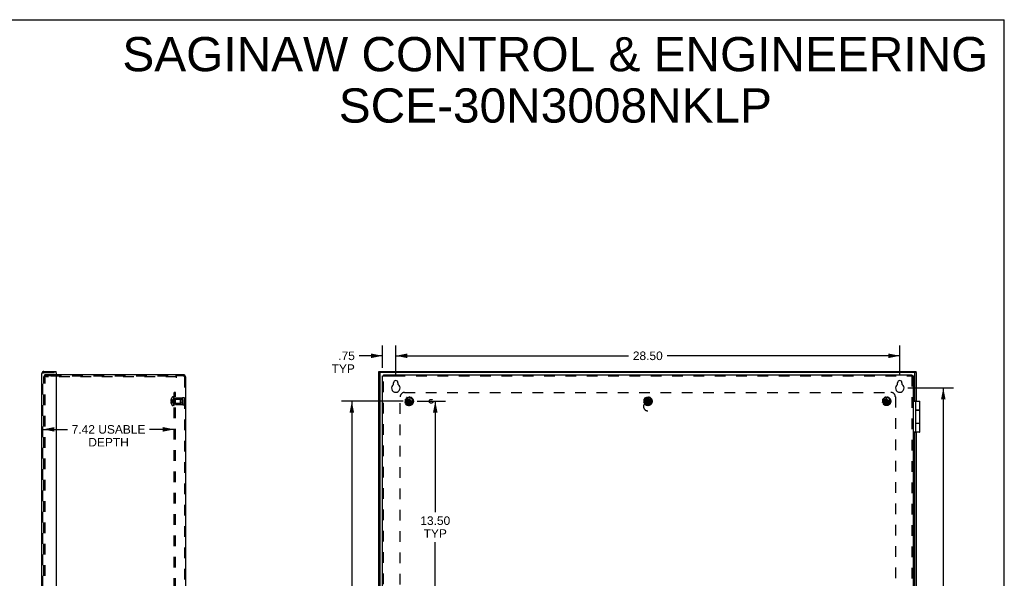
# Model space of a CAD drawing. Header units: inches. Extents: x 0 to 110, y 0 to 71.
# Tile 18 of 18: x 54 to 110, y 39 to 71. Entities that reach past the tile are written whole.
import ezdxf

# ---------------------------------------------------------------- set-up
doc = ezdxf.new("R2010")
doc.units = ezdxf.units.IN
doc.header["$LTSCALE"] = 6.032258
doc.header["$MEASUREMENT"] = 0
doc.linetypes.add('HIDDEN', pattern=[0.2, 0.1, -0.1])
doc.layers.get('0').update_dxf_attribs({"linetype": 'CONTINUOUS'})
for name, color, linetype in [('DEFAULT_2', 8, 'HIDDEN'), ('DIMENSIONS', 7, 'CONTINUOUS'), ('DOOR_ASSEMBLY', 7, 'CONTINUOUS'), ('SUBPANEL', 7, 'CONTINUOUS')]:
    doc.layers.add(name, color=color, linetype=linetype)
doc.styles.get("Standard").update_dxf_attribs({"font": 'arial.ttf'})
doc.dimstyles.new('DIMSTYLE_1', dxfattribs={"dimtxt": 0.483871, "dimasz": 0.645161, "dimexe": 0.09, "dimexo": 0.07, "dimgap": 0.0375, "dimtad": 0, "dimtih": 1, "dimtoh": 1, "dimzin": 4, "dimdsep": 46, "dimtxsty": 'Standard', "dimblk": '_FILLED', "dimblk1": '_FILLED', "dimblk2": '_FILLED', "dimcen": 0.09, "dimadec": 3, "dimazin": 1, "dimtfac": 1, "dimtdec": 3, "dimtofl": 0, "dimtmove": 0, "dimatfit": 3, "dimldrblk": '_FILLED', "dimfxl": 0, "dimtolj": 1, "dimtzin": 4, "dimarcsym": 0})

# ---------------------------------------------------------------- blocks, each defined once
blk = doc.blocks.new('_FILLED')
at = {"color": 0, "linetype": 'ByBlock'}
blk.add_solid([(0, 0), (-1, 0.2), (-1, -0.2)], dxfattribs=at)
blk = doc.blocks.new('*D6')
at = {"layer": 'DIMENSIONS', "color": 2, "linetype": 'Continuous'}
for p, q in [((75.266, 50.897), (75.266, 52.548)), ((103.766, 50.897), (103.766, 52.548)), ((75.266, 51.968), (88.429, 51.968)), ((103.766, 51.968), (90.604, 51.968))]:
    blk.add_line(p, q, dxfattribs=at)
at = {"layer": 'DIMENSIONS', "color": 2, "linetype": 'Continuous', "xscale": 0.6451612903, "yscale": 0.6451612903, "zscale": 0.6451612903, "rotation": 180}
blk.add_blockref('_FILLED', (75.266, 51.968), dxfattribs=at)
at = {"layer": 'DIMENSIONS', "color": 2, "linetype": 'Continuous', "xscale": 0.6451612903, "yscale": 0.6451612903, "zscale": 0.6451612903}
blk.add_blockref('_FILLED', (103.766, 51.968), dxfattribs=at)
at = {"layer": 'DIMENSIONS', "color": 2, "linetype": 'Continuous', "insert": (89.516, 52.21), "char_height": 0.4839, "width": 1.69085, "attachment_point": 2, "line_spacing_factor": 0.9}
blk.add_mtext('28.50', dxfattribs=at)
blk = doc.blocks.new('*D7')
at = {"layer": 'DIMENSIONS', "color": 2, "linetype": 'Continuous'}
for p, q in [((104.218, 50.148), (106.807, 50.148)), ((106.227, 50.148), (106.227, 36.382)), ((106.227, 21.648), (106.227, 35.415)), ((104.218, 21.648), (106.807, 21.648))]:
    blk.add_line(p, q, dxfattribs=at)
at = {"layer": 'DIMENSIONS', "color": 2, "linetype": 'Continuous', "xscale": 0.6451612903, "yscale": 0.6451612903, "zscale": 0.6451612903}
for p, rotation in [((106.227, 50.148), 90), ((106.227, 21.648), 270)]:
    blk.add_blockref('_FILLED', p, dxfattribs=dict(at, rotation=rotation))
at = {"layer": 'DIMENSIONS', "color": 2, "linetype": 'Continuous', "insert": (106.227, 36.14), "char_height": 0.4839, "width": 1.69085, "attachment_point": 2, "line_spacing_factor": 0.9}
blk.add_mtext('28.50', dxfattribs=at)
blk = doc.blocks.new('*D10')
at = {"layer": 'DIMENSIONS', "color": 2, "linetype": 'Continuous'}
for p, q in [((74.516, 51.29), (74.516, 52.548)), ((75.266, 50.897), (75.266, 52.548)), ((74.516, 51.968), (73.193, 51.968)), ((75.266, 51.968), (76.557, 51.968))]:
    blk.add_line(p, q, dxfattribs=at)
at = {"layer": 'DIMENSIONS', "color": 2, "linetype": 'Continuous', "xscale": 0.6451612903, "yscale": 0.6451612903, "zscale": 0.6451612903}
blk.add_blockref('_FILLED', (74.516, 51.968), dxfattribs=at)
at = {"layer": 'DIMENSIONS', "color": 2, "linetype": 'Continuous', "xscale": 0.6451612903, "yscale": 0.6451612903, "zscale": 0.6451612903, "rotation": 180}
blk.add_blockref('_FILLED', (75.266, 51.968), dxfattribs=at)
at = {"layer": 'DIMENSIONS', "color": 2, "linetype": 'Continuous', "insert": (72.952, 52.21), "char_height": 0.4839, "width": 1.31131, "attachment_point": 3, "line_spacing_factor": 0.9}
blk.add_mtext('.75\\PTYP', dxfattribs=at)
blk = doc.blocks.new('*D13')
at = {"layer": 'DIMENSIONS', "color": 2, "linetype": 'Continuous'}
for p, q in [((55.312, 47.809), (56.7, 47.809)), ((62.736, 47.809), (61.348, 47.809))]:
    blk.add_line(p, q, dxfattribs=at)
at = {"layer": 'DIMENSIONS', "color": 2, "linetype": 'Continuous', "xscale": 0.6451612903, "yscale": 0.6451612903, "zscale": 0.6451612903, "rotation": 180}
blk.add_blockref('_FILLED', (55.312, 47.809), dxfattribs=at)
at = {"layer": 'DIMENSIONS', "color": 2, "linetype": 'Continuous', "xscale": 0.6451612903, "yscale": 0.6451612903, "zscale": 0.6451612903}
blk.add_blockref('_FILLED', (62.736, 47.809), dxfattribs=at)
at = {"layer": 'DIMENSIONS', "color": 2, "linetype": 'Continuous', "insert": (59.024, 48.051), "char_height": 0.48387, "width": 4.16417, "attachment_point": 2, "line_spacing_factor": 0.9}
blk.add_mtext('7.42 USABLE\\PDEPTH', dxfattribs=at)
blk = doc.blocks.new('*D15')
at = {"layer": 'DIMENSIONS', "color": 2, "linetype": 'Continuous'}
for p, q in [((76.468, 49.398), (78.079, 49.398)), ((77.499, 49.398), (77.499, 43.132)), ((77.499, 35.898), (77.499, 41.439)), ((76.468, 35.898), (78.079, 35.898))]:
    blk.add_line(p, q, dxfattribs=at)
at = {"layer": 'DIMENSIONS', "color": 2, "linetype": 'Continuous', "xscale": 0.6451612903, "yscale": 0.6451612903, "zscale": 0.6451612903}
for p, rotation in [((77.499, 49.398), 90), ((77.499, 35.898), 270)]:
    blk.add_blockref('_FILLED', p, dxfattribs=dict(at, rotation=rotation))
at = {"layer": 'DIMENSIONS', "color": 2, "linetype": 'Continuous', "insert": (77.499, 42.89), "char_height": 0.4839, "width": 1.69085, "attachment_point": 2, "line_spacing_factor": 0.9}
blk.add_mtext('13.50\\PTYP', dxfattribs=at)
blk = doc.blocks.new('*D16')
at = {"layer": 'DIMENSIONS', "color": 2, "linetype": 'Continuous'}
for p, q in [((75.679, 49.398), (72.201, 49.398)), ((72.781, 49.398), (72.781, 36.382)), ((72.781, 22.398), (72.781, 35.415)), ((75.689, 22.398), (72.201, 22.398))]:
    blk.add_line(p, q, dxfattribs=at)
at = {"layer": 'DIMENSIONS', "color": 2, "linetype": 'Continuous', "xscale": 0.6451612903, "yscale": 0.6451612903, "zscale": 0.6451612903}
for p, rotation in [((72.781, 49.398), 90), ((72.781, 22.398), 270)]:
    blk.add_blockref('_FILLED', p, dxfattribs=dict(at, rotation=rotation))
at = {"layer": 'DIMENSIONS', "color": 2, "linetype": 'Continuous', "insert": (72.781, 36.14), "char_height": 0.4839, "width": 1.69085, "attachment_point": 2, "line_spacing_factor": 0.9}
blk.add_mtext('27.00', dxfattribs=at)

msp = doc.modelspace()

# ---------------------------------------------------------------- linework, layer by layer
at = {"color": 7, "linetype": 'Continuous'}
for p, q in [((0, 70.968), (109.677, 70.968)), ((109.677, 0), (109.677, 70.968)), ((74.516, 50.838), (74.576, 50.838)), ((74.576, 50.898), (74.576, 50.838)), ((104.456, 50.898), (104.456, 50.838)), ((104.516, 50.838), (104.456, 50.838))]:
    msp.add_line(p, q, dxfattribs=at)
at = {"color": 3, "linetype": 'Continuous'}
for p, q in [((63.259, 50.898), (56.062, 50.898)), ((63.371, 50.786), (63.371, 21.01)), ((74.516, 20.958), (74.516, 50.838)), ((74.576, 50.898), (104.456, 50.898)), ((104.516, 50.838), (104.516, 20.958)), ((75.141, 50.364), (75.141, 50.445)), ((75.391, 50.445), (75.391, 50.364)), ((103.641, 50.364), (103.641, 50.445)), ((103.891, 50.445), (103.891, 50.364))]:
    msp.add_line(p, q, dxfattribs=at)
for centre, radius, start, end in [((63.259, 50.786), 0.112, 0, 90), ((75.266, 50.148), 0.24, 123.8964, 56.1036), ((75.121, 50.364), 0.02, 303.8964, 360), ((75.266, 50.445), 0.125, 0, 180), ((75.411, 50.364), 0.02, 180, 236.1036), ((103.766, 50.148), 0.24, 123.8964, 56.1036), ((103.621, 50.364), 0.02, 303.8964, 360), ((103.766, 50.445), 0.125, 0, 180), ((103.911, 50.364), 0.02, 180, 236.1036)]:
    msp.add_arc(centre, radius, start, end, dxfattribs=at)
at = {"layer": 'DEFAULT_2', "color": 8, "linetype": 'HIDDEN'}
for p, q in [((55.371, 50.398), (55.371, 50.786)), ((55.431, 50.398), (55.431, 50.786)), ((56.062, 50.898), (55.483, 50.898)), ((55.766, 50.838), (55.483, 50.838)), ((55.49, 50.838), (55.49, 50.778)), ((62.871, 50.778), (55.49, 50.778)), ((55.766, 50.838), (62.808, 50.838)), ((62.871, 50.838), (62.808, 50.838)), ((62.871, 50.726), (62.871, 50.838)), ((63.259, 50.838), (62.871, 50.838)), ((63.311, 50.786), (63.311, 21.01)), ((74.576, 20.958), (74.576, 50.838)), ((74.576, 50.838), (74.628, 50.838)), ((74.628, 50.838), (75.203, 50.838)), ((75.203, 50.838), (104.456, 50.838)), ((104.456, 50.838), (104.456, 20.958)), ((55.371, 21.438), (55.371, 50.358)), ((55.431, 21.438), (55.431, 50.358)), ((62.716, 49.644), (62.654, 49.644)), ((62.716, 49.152), (62.716, 49.644)), ((62.721, 49.152), (62.721, 49.641)), ((62.736, 49.641), (62.721, 49.641)), ((62.736, 49.606), (62.721, 49.606)), ((62.736, 49.599), (62.721, 49.599)), ((62.736, 49.577), (62.721, 49.577)), ((62.736, 49.152), (62.736, 49.641)), ((62.811, 49.21), (62.811, 49.586)), ((62.811, 49.586), (63.211, 49.586)), ((63.211, 49.586), (63.211, 49.21)), ((63.31, 49.586), (63.311, 49.498)), ((63.31, 49.586), (63.31, 49.21)), ((75.875, 49.552), (75.859, 49.577)), ((75.895, 49.603), (75.914, 49.581)), ((75.925, 49.578), (75.944, 49.586)), ((75.949, 49.597), (75.945, 49.625)), ((75.989, 49.634), (75.997, 49.607)), ((76.006, 49.599), (76.026, 49.599)), ((76.036, 49.607), (76.044, 49.634)), ((76.087, 49.625), (76.083, 49.597)), ((76.089, 49.586), (76.107, 49.578)), ((76.119, 49.581), (76.137, 49.603)), ((76.173, 49.577), (76.158, 49.552)), ((89.375, 49.552), (89.359, 49.577)), ((89.395, 49.603), (89.414, 49.581)), ((89.425, 49.578), (89.444, 49.586)), ((89.449, 49.597), (89.445, 49.625)), ((89.489, 49.634), (89.497, 49.607)), ((89.506, 49.599), (89.526, 49.599)), ((89.536, 49.607), (89.544, 49.634)), ((89.587, 49.625), (89.583, 49.597)), ((89.589, 49.586), (89.607, 49.578)), ((89.619, 49.581), (89.637, 49.603)), ((89.673, 49.577), (89.658, 49.552)), ((102.875, 49.552), (102.859, 49.577)), ((102.895, 49.603), (102.914, 49.581)), ((102.925, 49.578), (102.944, 49.586)), ((102.949, 49.597), (102.945, 49.625)), ((102.989, 49.634), (102.997, 49.607)), ((103.006, 49.599), (103.026, 49.599)), ((103.036, 49.607), (103.044, 49.634)), ((103.087, 49.625), (103.083, 49.597)), ((103.089, 49.586), (103.107, 49.578)), ((103.119, 49.581), (103.137, 49.603)), ((103.173, 49.577), (103.158, 49.552)), ((62.569, 49.448), (62.548, 49.448)), ((62.569, 49.349), (62.548, 49.349)), ((62.569, 49.503), (62.557, 49.503)), ((62.569, 49.416), (62.557, 49.416)), ((62.569, 49.38), (62.557, 49.38)), ((62.569, 49.294), (62.557, 49.294)), ((62.569, 49.538), (62.57, 49.539)), ((62.57, 49.539), (62.569, 49.539)), ((62.569, 49.538), (62.569, 49.416)), ((62.57, 49.416), (62.569, 49.416)), ((62.569, 49.416), (62.599, 49.414)), ((62.569, 49.38), (62.569, 49.259)), ((62.57, 49.38), (62.569, 49.38)), ((62.569, 49.259), (62.57, 49.258)), ((62.57, 49.258), (62.569, 49.258)), ((62.57, 49.413), (62.57, 49.416)), ((62.598, 49.414), (62.627, 49.411)), ((62.716, 49.152), (62.654, 49.152)), ((62.706, 49.395), (62.73, 49.398)), ((62.706, 49.395), (62.73, 49.398)), ((62.736, 49.537), (62.721, 49.537)), ((62.736, 49.522), (62.721, 49.522)), ((62.736, 49.445), (62.721, 49.445)), ((62.736, 49.444), (62.721, 49.444)), ((62.736, 49.312), (62.721, 49.312)), ((62.736, 49.304), (62.721, 49.304)), ((62.736, 49.244), (62.721, 49.244)), ((62.736, 49.222), (62.721, 49.222)), ((62.736, 49.204), (62.721, 49.204)), ((62.736, 49.168), (62.721, 49.168)), ((62.721, 49.152), (62.736, 49.152)), ((62.753, 49.522), (63.081, 49.522)), ((62.753, 49.274), (63.081, 49.274)), ((63.123, 49.523), (62.811, 49.523)), ((63.123, 49.273), (62.811, 49.273)), ((62.811, 49.21), (63.211, 49.21)), ((63.081, 49.522), (63.081, 49.274)), ((63.091, 49.512), (63.081, 49.522)), ((63.091, 49.284), (63.081, 49.274)), ((63.091, 49.284), (63.091, 49.512)), ((63.123, 49.273), (63.123, 49.523)), ((63.248, 49.5), (63.123, 49.5)), ((63.248, 49.297), (63.123, 49.297)), ((63.248, 49.297), (63.248, 49.5)), ((63.31, 49.21), (63.311, 49.298)), ((75.807, 49.396), (75.779, 49.401)), ((75.783, 49.445), (75.812, 49.444)), ((75.785, 49.346), (75.811, 49.357)), ((75.826, 49.311), (75.798, 49.304)), ((75.824, 49.481), (75.8, 49.498)), ((75.817, 49.368), (75.815, 49.387)), ((75.822, 49.536), (75.848, 49.523)), ((75.822, 49.451), (75.828, 49.47)), ((75.826, 49.257), (75.846, 49.277)), ((75.847, 49.289), (75.837, 49.307)), ((75.878, 49.242), (75.855, 49.224)), ((75.86, 49.526), (75.874, 49.54)), ((75.876, 49.416), (76.156, 49.38)), ((75.877, 49.416), (75.876, 49.416)), ((75.876, 49.38), (76.156, 49.416)), ((75.876, 49.38), (75.877, 49.38)), ((75.912, 49.416), (75.877, 49.416)), ((75.877, 49.38), (75.912, 49.38)), ((75.906, 49.23), (75.89, 49.242)), ((75.9, 49.191), (75.91, 49.218)), ((75.967, 49.448), (75.912, 49.416)), ((75.912, 49.416), (76.121, 49.38)), ((75.912, 49.38), (76.121, 49.416)), ((75.912, 49.38), (75.967, 49.349)), ((75.954, 49.199), (75.94, 49.173)), ((75.984, 49.2), (75.965, 49.204)), ((75.998, 49.503), (75.967, 49.448)), ((75.967, 49.349), (76.066, 49.448)), ((75.967, 49.448), (76.066, 49.349)), ((75.967, 49.349), (75.998, 49.294)), ((75.994, 49.162), (75.992, 49.191)), ((75.998, 49.258), (76.034, 49.539)), ((75.998, 49.539), (75.998, 49.538)), ((76.034, 49.258), (75.998, 49.539)), ((75.998, 49.538), (75.998, 49.503)), ((75.998, 49.294), (76.034, 49.503)), ((76.034, 49.294), (75.998, 49.503)), ((75.998, 49.294), (75.998, 49.259)), ((75.998, 49.259), (75.998, 49.258)), ((76.034, 49.538), (76.034, 49.539)), ((76.034, 49.503), (76.034, 49.538)), ((76.066, 49.448), (76.034, 49.503)), ((76.034, 49.294), (76.066, 49.349)), ((76.034, 49.259), (76.034, 49.294)), ((76.034, 49.258), (76.034, 49.259)), ((76.04, 49.191), (76.038, 49.162)), ((76.068, 49.204), (76.048, 49.2)), ((76.121, 49.416), (76.066, 49.448)), ((76.066, 49.349), (76.121, 49.38)), ((76.092, 49.173), (76.079, 49.199)), ((76.156, 49.416), (76.121, 49.416)), ((76.121, 49.38), (76.156, 49.38)), ((76.123, 49.218), (76.133, 49.191)), ((76.142, 49.242), (76.126, 49.23)), ((76.177, 49.224), (76.154, 49.242)), ((76.156, 49.416), (76.156, 49.416)), ((76.156, 49.38), (76.156, 49.38)), ((76.159, 49.54), (76.172, 49.526)), ((76.184, 49.523), (76.21, 49.536)), ((76.195, 49.307), (76.185, 49.289)), ((76.187, 49.277), (76.207, 49.257)), ((76.204, 49.47), (76.21, 49.451)), ((76.234, 49.304), (76.206, 49.311)), ((76.232, 49.498), (76.208, 49.481)), ((76.217, 49.387), (76.215, 49.368)), ((76.22, 49.444), (76.249, 49.445)), ((76.221, 49.357), (76.248, 49.346)), ((76.254, 49.401), (76.225, 49.396)), ((89.307, 49.396), (89.279, 49.401)), ((89.283, 49.445), (89.312, 49.444)), ((89.285, 49.346), (89.311, 49.357)), ((89.326, 49.311), (89.298, 49.304)), ((89.324, 49.481), (89.3, 49.498)), ((89.317, 49.368), (89.315, 49.387)), ((89.322, 49.536), (89.348, 49.523)), ((89.322, 49.451), (89.328, 49.47)), ((89.326, 49.257), (89.346, 49.277)), ((89.347, 49.289), (89.337, 49.307)), ((89.378, 49.242), (89.355, 49.224)), ((89.36, 49.526), (89.374, 49.54)), ((89.376, 49.38), (89.656, 49.416)), ((89.377, 49.416), (89.376, 49.416)), ((89.376, 49.416), (89.656, 49.38)), ((89.376, 49.38), (89.377, 49.38)), ((89.412, 49.416), (89.377, 49.416)), ((89.377, 49.38), (89.412, 49.38)), ((89.406, 49.23), (89.39, 49.242)), ((89.4, 49.191), (89.41, 49.218)), ((89.467, 49.448), (89.412, 49.416)), ((89.412, 49.38), (89.621, 49.416)), ((89.412, 49.416), (89.621, 49.38)), ((89.412, 49.38), (89.467, 49.349)), ((89.454, 49.199), (89.44, 49.173)), ((89.484, 49.2), (89.465, 49.204)), ((89.498, 49.503), (89.467, 49.448)), ((89.467, 49.349), (89.566, 49.448)), ((89.467, 49.448), (89.566, 49.349)), ((89.467, 49.349), (89.498, 49.294)), ((89.494, 49.162), (89.492, 49.191)), ((89.498, 49.258), (89.534, 49.539)), ((89.498, 49.539), (89.498, 49.538)), ((89.534, 49.258), (89.498, 49.539)), ((89.498, 49.538), (89.498, 49.503)), ((89.498, 49.294), (89.534, 49.503)), ((89.534, 49.294), (89.498, 49.503)), ((89.498, 49.294), (89.498, 49.259)), ((89.498, 49.259), (89.498, 49.258)), ((89.534, 49.538), (89.534, 49.539)), ((89.534, 49.503), (89.534, 49.538)), ((89.566, 49.448), (89.534, 49.503)), ((89.534, 49.294), (89.566, 49.349)), ((89.534, 49.259), (89.534, 49.294)), ((89.534, 49.258), (89.534, 49.259)), ((89.54, 49.191), (89.538, 49.162)), ((89.568, 49.204), (89.548, 49.2)), ((89.621, 49.416), (89.566, 49.448)), ((89.566, 49.349), (89.621, 49.38)), ((89.592, 49.173), (89.579, 49.199)), ((89.656, 49.416), (89.621, 49.416)), ((89.621, 49.38), (89.656, 49.38)), ((89.623, 49.218), (89.633, 49.191)), ((89.642, 49.242), (89.626, 49.23)), ((89.677, 49.224), (89.654, 49.242)), ((89.656, 49.416), (89.656, 49.416)), ((89.656, 49.38), (89.656, 49.38)), ((89.659, 49.54), (89.672, 49.526)), ((89.684, 49.523), (89.71, 49.536)), ((89.695, 49.307), (89.685, 49.289)), ((89.687, 49.277), (89.707, 49.257)), ((89.704, 49.47), (89.71, 49.451)), ((89.734, 49.304), (89.706, 49.311)), ((89.732, 49.498), (89.708, 49.481)), ((89.717, 49.387), (89.715, 49.368)), ((89.72, 49.444), (89.749, 49.445)), ((89.721, 49.357), (89.748, 49.346)), ((89.754, 49.401), (89.725, 49.396)), ((102.807, 49.396), (102.779, 49.401)), ((102.783, 49.445), (102.812, 49.444)), ((102.785, 49.346), (102.811, 49.357)), ((102.826, 49.311), (102.798, 49.304)), ((102.824, 49.481), (102.8, 49.498)), ((102.817, 49.368), (102.815, 49.387)), ((102.822, 49.536), (102.848, 49.523)), ((102.822, 49.451), (102.828, 49.47)), ((102.826, 49.257), (102.846, 49.277)), ((102.847, 49.289), (102.837, 49.307)), ((102.878, 49.242), (102.855, 49.224)), ((102.86, 49.526), (102.874, 49.54)), ((102.876, 49.38), (103.156, 49.416)), ((102.877, 49.416), (102.876, 49.416)), ((102.876, 49.416), (103.156, 49.38)), ((102.876, 49.38), (102.877, 49.38)), ((102.912, 49.416), (102.877, 49.416)), ((102.877, 49.38), (102.912, 49.38)), ((102.906, 49.23), (102.89, 49.242)), ((102.9, 49.191), (102.91, 49.218)), ((102.967, 49.448), (102.912, 49.416)), ((102.912, 49.38), (103.121, 49.416)), ((102.912, 49.416), (103.121, 49.38)), ((102.912, 49.38), (102.967, 49.349)), ((102.954, 49.199), (102.94, 49.173)), ((102.984, 49.2), (102.965, 49.204)), ((102.998, 49.503), (102.967, 49.448)), ((102.967, 49.349), (103.066, 49.448)), ((102.967, 49.448), (103.066, 49.349)), ((102.967, 49.349), (102.998, 49.294)), ((102.994, 49.162), (102.992, 49.191)), ((102.998, 49.258), (103.034, 49.539)), ((102.998, 49.539), (102.998, 49.538)), ((103.034, 49.258), (102.998, 49.539)), ((102.998, 49.538), (102.998, 49.503)), ((102.998, 49.294), (103.034, 49.503)), ((103.034, 49.294), (102.998, 49.503)), ((102.998, 49.294), (102.998, 49.259)), ((102.998, 49.259), (102.998, 49.258)), ((103.034, 49.538), (103.034, 49.539)), ((103.034, 49.503), (103.034, 49.538)), ((103.066, 49.448), (103.034, 49.503)), ((103.034, 49.294), (103.066, 49.349)), ((103.034, 49.259), (103.034, 49.294)), ((103.034, 49.258), (103.034, 49.259)), ((103.04, 49.191), (103.038, 49.162)), ((103.068, 49.204), (103.048, 49.2)), ((103.121, 49.416), (103.066, 49.448)), ((103.066, 49.349), (103.121, 49.38)), ((103.092, 49.173), (103.079, 49.199)), ((103.156, 49.416), (103.121, 49.416)), ((103.121, 49.38), (103.156, 49.38)), ((103.123, 49.218), (103.133, 49.191)), ((103.142, 49.242), (103.126, 49.23)), ((103.177, 49.224), (103.154, 49.242)), ((103.156, 49.416), (103.156, 49.416)), ((103.156, 49.38), (103.156, 49.38)), ((103.159, 49.54), (103.172, 49.526)), ((103.184, 49.523), (103.21, 49.536)), ((103.195, 49.307), (103.185, 49.289)), ((103.187, 49.277), (103.207, 49.257)), ((103.204, 49.47), (103.21, 49.451)), ((103.234, 49.304), (103.206, 49.311)), ((103.232, 49.498), (103.208, 49.481)), ((103.217, 49.387), (103.215, 49.368)), ((103.22, 49.444), (103.249, 49.445)), ((103.221, 49.357), (103.248, 49.346)), ((103.254, 49.401), (103.225, 49.396))]:
    msp.add_line(p, q, dxfattribs=at)
for points in [[(62.557, 49.503), (62.555, 49.496), (62.553, 49.489), (62.552, 49.482), (62.551, 49.475), (62.55, 49.468), (62.549, 49.462), (62.548, 49.455), (62.548, 49.448)], [(62.548, 49.448), (62.548, 49.445), (62.548, 49.442), (62.549, 49.439), (62.55, 49.436), (62.55, 49.433), (62.551, 49.43), (62.552, 49.427), (62.554, 49.423), (62.555, 49.42), (62.557, 49.416)], [(62.557, 49.38), (62.555, 49.377), (62.554, 49.373), (62.552, 49.37), (62.551, 49.367), (62.55, 49.364), (62.55, 49.361), (62.549, 49.358), (62.548, 49.355), (62.548, 49.352), (62.548, 49.349)], [(62.548, 49.349), (62.548, 49.342), (62.549, 49.335), (62.55, 49.328), (62.551, 49.322), (62.552, 49.315), (62.553, 49.308), (62.555, 49.301), (62.557, 49.294)], [(62.569, 49.503), (62.598, 49.488), (62.627, 49.473), (62.654, 49.456), (62.68, 49.438), (62.706, 49.419), (62.73, 49.398)], [(62.569, 49.448), (62.598, 49.441), (62.627, 49.434), (62.654, 49.426), (62.68, 49.417), (62.706, 49.408), (62.73, 49.398)], [(62.57, 49.416), (62.57, 49.413), (62.57, 49.41), (62.569, 49.407), (62.569, 49.404), (62.569, 49.401), (62.569, 49.398)], [(62.569, 49.404), (62.569, 49.407), (62.57, 49.41)], [(62.569, 49.294), (62.598, 49.309), (62.627, 49.324), (62.654, 49.341), (62.68, 49.359), (62.706, 49.378), (62.73, 49.398)], [(62.569, 49.398), (62.569, 49.395), (62.569, 49.392), (62.569, 49.389), (62.57, 49.386), (62.57, 49.383), (62.57, 49.38)], [(62.569, 49.349), (62.598, 49.356), (62.627, 49.363), (62.654, 49.371), (62.68, 49.38), (62.706, 49.389), (62.73, 49.398)], [(62.569, 49.38), (62.598, 49.383), (62.627, 49.386), (62.654, 49.389), (62.68, 49.392), (62.706, 49.395)], [(62.57, 49.386), (62.569, 49.389), (62.569, 49.392)], [(62.57, 49.539), (62.599, 49.519), (62.627, 49.498), (62.654, 49.475), (62.68, 49.451), (62.706, 49.426), (62.73, 49.398)], [(62.57, 49.258), (62.599, 49.278), (62.627, 49.299), (62.654, 49.322), (62.68, 49.346), (62.706, 49.371), (62.73, 49.398)], [(62.57, 49.38), (62.599, 49.383), (62.627, 49.386), (62.654, 49.389), (62.68, 49.392)], [(62.627, 49.411), (62.654, 49.408), (62.68, 49.405), (62.706, 49.402)], [(62.654, 49.408), (62.68, 49.405), (62.706, 49.402), (62.73, 49.398)], [(75.876, 49.416), (75.876, 49.413), (75.876, 49.41), (75.876, 49.407), (75.876, 49.404), (75.876, 49.401), (75.876, 49.398)], [(75.876, 49.398), (75.876, 49.395), (75.876, 49.392), (75.876, 49.389), (75.876, 49.386), (75.876, 49.383), (75.876, 49.38)], [(76.034, 49.539), (76.028, 49.539), (76.022, 49.539), (76.016, 49.539), (76.01, 49.539), (76.004, 49.539), (75.998, 49.539)], [(75.998, 49.258), (76.004, 49.258), (76.01, 49.258), (76.016, 49.258), (76.022, 49.258), (76.028, 49.258), (76.034, 49.258)], [(76.157, 49.398), (76.157, 49.401), (76.157, 49.404), (76.157, 49.407), (76.157, 49.41), (76.157, 49.413), (76.156, 49.416)], [(76.156, 49.38), (76.157, 49.383), (76.157, 49.386), (76.157, 49.389), (76.157, 49.392), (76.157, 49.395), (76.157, 49.398)], [(89.376, 49.416), (89.376, 49.413), (89.376, 49.41), (89.376, 49.407), (89.376, 49.404), (89.376, 49.401), (89.376, 49.398)], [(89.376, 49.398), (89.376, 49.395), (89.376, 49.392), (89.376, 49.389), (89.376, 49.386), (89.376, 49.383), (89.376, 49.38)], [(89.534, 49.539), (89.528, 49.539), (89.522, 49.539), (89.516, 49.539), (89.51, 49.539), (89.504, 49.539), (89.498, 49.539)], [(89.498, 49.258), (89.504, 49.258), (89.51, 49.258), (89.516, 49.258), (89.522, 49.258), (89.528, 49.258), (89.534, 49.258)], [(89.657, 49.398), (89.657, 49.401), (89.657, 49.404), (89.657, 49.407), (89.657, 49.41), (89.657, 49.413), (89.656, 49.416)], [(89.656, 49.38), (89.657, 49.383), (89.657, 49.386), (89.657, 49.389), (89.657, 49.392), (89.657, 49.395), (89.657, 49.398)], [(102.876, 49.416), (102.876, 49.413), (102.876, 49.41), (102.876, 49.407), (102.876, 49.404), (102.876, 49.401), (102.876, 49.398)], [(102.876, 49.398), (102.876, 49.395), (102.876, 49.392), (102.876, 49.389), (102.876, 49.386), (102.876, 49.383), (102.876, 49.38)], [(103.034, 49.539), (103.028, 49.539), (103.022, 49.539), (103.016, 49.539), (103.01, 49.539), (103.004, 49.539), (102.998, 49.539)], [(102.998, 49.258), (103.004, 49.258), (103.01, 49.258), (103.016, 49.258), (103.022, 49.258), (103.028, 49.258), (103.034, 49.258)], [(103.157, 49.398), (103.157, 49.401), (103.157, 49.404), (103.157, 49.407), (103.157, 49.41), (103.157, 49.413), (103.156, 49.416)], [(103.156, 49.38), (103.157, 49.383), (103.157, 49.386), (103.157, 49.389), (103.157, 49.392), (103.157, 49.395), (103.157, 49.398)]]:
    msp.add_lwpolyline(points, dxfattribs=at)
for centre, radius in [((76.016, 49.398), 0.246), ((76.016, 49.398), 0.201), ((76.016, 49.398), 0.188), ((89.516, 49.398), 0.246), ((89.516, 49.398), 0.201), ((89.516, 49.398), 0.188), ((103.016, 49.398), 0.246), ((103.016, 49.398), 0.201), ((103.016, 49.398), 0.188), ((76.016, 49.398), 0.143), ((76.016, 49.398), 0.128), ((76.016, 49.398), 0.125), ((76.016, 49.398), 0.124), ((76.016, 49.398), 0.114), ((76.016, 49.398), 0.102), ((76.016, 49.398), 0.1), ((89.516, 49.398), 0.143), ((89.516, 49.398), 0.128), ((89.516, 49.398), 0.125), ((89.516, 49.398), 0.124), ((89.516, 49.398), 0.114), ((89.516, 49.398), 0.102), ((89.516, 49.398), 0.1), ((103.016, 49.398), 0.143), ((103.016, 49.398), 0.128), ((103.016, 49.398), 0.125), ((103.016, 49.398), 0.124), ((103.016, 49.398), 0.114), ((103.016, 49.398), 0.102), ((103.016, 49.398), 0.1)]:
    msp.add_circle(centre, radius, dxfattribs=at)
for centre, radius, start, end in [((55.483, 50.786), 0.112, 90, 180), ((55.483, 50.786), 0.052, 90, 180), ((63.259, 50.786), 0.052, 0, 90), ((62.898, 49.398), 0.357, 139.0666, 156.8097), ((62.654, 49.609), 0.035, 90, 139.0666), ((62.753, 49.56), 0.0372, 180, 210.0497), ((63.26, 49.5), 0.1, 60.0508, 119.9492), ((75.868, 49.582), 0.01, 128.9326, 211.8493), ((75.887, 49.596), 0.01, 40.1507, 123.0674), ((75.921, 49.587), 0.01, 220.1507, 294), ((75.94, 49.595), 0.01, 294, 7.8493), ((75.955, 49.626), 0.01, 104.9326, 187.8493), ((75.979, 49.631), 0.01, 16.1507, 99.0674), ((76.006, 49.609), 0.01, 196.1507, 270), ((76.026, 49.609), 0.01, 270, 343.8493), ((76.053, 49.631), 0.01, 80.9326, 163.8493), ((76.077, 49.626), 0.01, 352.1507, 75.0674), ((76.093, 49.595), 0.01, 172.1507, 246), ((76.111, 49.587), 0.01, 246, 319.8493), ((76.145, 49.596), 0.01, 56.9326, 139.8493), ((76.165, 49.582), 0.01, 328.1507, 51.0674), ((89.368, 49.582), 0.01, 128.9326, 211.8493), ((89.387, 49.596), 0.01, 40.1507, 123.0674), ((89.421, 49.587), 0.01, 220.1507, 294), ((89.44, 49.595), 0.01, 294, 7.8493), ((89.455, 49.626), 0.01, 104.9326, 187.8493), ((89.479, 49.631), 0.01, 16.1507, 99.0674), ((89.506, 49.609), 0.01, 196.1507, 270), ((89.526, 49.609), 0.01, 270, 343.8493), ((89.553, 49.631), 0.01, 80.9326, 163.8493), ((89.577, 49.626), 0.01, 352.1507, 75.0674), ((89.593, 49.595), 0.01, 172.1507, 246), ((89.611, 49.587), 0.01, 246, 319.8493), ((89.645, 49.596), 0.01, 56.9326, 139.8493), ((89.665, 49.582), 0.01, 328.1507, 51.0674), ((102.868, 49.582), 0.01, 128.9326, 211.8493), ((102.887, 49.596), 0.01, 40.1507, 123.0674), ((102.921, 49.587), 0.01, 220.1507, 294), ((102.94, 49.595), 0.01, 294, 7.8493), ((102.955, 49.626), 0.01, 104.9326, 187.8493), ((102.979, 49.631), 0.01, 16.1507, 99.0674), ((103.006, 49.609), 0.01, 196.1507, 270), ((103.026, 49.609), 0.01, 270, 343.8493), ((103.053, 49.631), 0.01, 80.9326, 163.8493), ((103.077, 49.626), 0.01, 352.1507, 75.0674), ((103.093, 49.595), 0.01, 172.1507, 246), ((103.111, 49.587), 0.01, 246, 319.8493), ((103.145, 49.596), 0.01, 56.9326, 139.8493), ((103.165, 49.582), 0.01, 328.1507, 51.0674), ((62.898, 49.398), 0.357, 156.9983, 162.9593), ((62.898, 49.398), 0.357, 197.0407, 203.0017), ((62.898, 49.398), 0.357, 203.1903, 220.9334), ((62.654, 49.187), 0.035, 220.9334, 270), ((62.753, 49.237), 0.0372, 149.9503, 180), ((62.753, 49.56), 0.0372, 242.4601, 270), ((62.753, 49.237), 0.0372, 90, 117.5399), ((63.26, 49.297), 0.1, 240.0508, 299.9492), ((75.781, 49.411), 0.01, 176.9326, 259.8493), ((75.783, 49.435), 0.01, 88.1507, 171.0674), ((75.788, 49.337), 0.01, 112.1507, 195.0674), ((75.796, 49.314), 0.01, 200.9326, 283.8493), ((75.806, 49.506), 0.01, 152.9326, 235.8493), ((75.805, 49.386), 0.01, 6, 79.8493), ((75.818, 49.527), 0.01, 64.1507, 147.0674), ((75.807, 49.366), 0.01, 292.1507, 6), ((75.812, 49.454), 0.01, 268.1507, 342), ((75.833, 49.25), 0.01, 136.1507, 219.0674), ((75.819, 49.473), 0.01, 342, 55.8493), ((75.828, 49.302), 0.01, 30, 103.8493), ((75.849, 49.232), 0.01, 224.9326, 307.8493), ((75.838, 49.284), 0.01, 316.1507, 30), ((75.853, 49.532), 0.01, 244.1507, 318), ((75.866, 49.547), 0.01, 318, 31.8493), ((75.884, 49.234), 0.01, 54, 127.8493), ((75.909, 49.188), 0.01, 160.1507, 243.0674), ((75.9, 49.222), 0.01, 340.1507, 54), ((75.931, 49.178), 0.01, 248.9326, 331.8493), ((75.963, 49.194), 0.01, 78, 151.8493), ((75.982, 49.19), 0.01, 4.1507, 78), ((76.004, 49.163), 0.01, 184.1507, 267.0674), ((76.028, 49.163), 0.01, 272.9326, 355.8493), ((76.05, 49.19), 0.01, 102, 175.8493), ((76.07, 49.194), 0.01, 28.1507, 102), ((76.101, 49.178), 0.01, 208.1507, 291.0674), ((76.132, 49.222), 0.01, 126, 199.8493), ((76.123, 49.188), 0.01, 296.9326, 19.8493), ((76.148, 49.234), 0.01, 52.1507, 126), ((76.166, 49.547), 0.01, 148.1507, 222), ((76.18, 49.532), 0.01, 222, 295.8493), ((76.183, 49.232), 0.01, 232.1507, 315.0674), ((76.194, 49.284), 0.01, 150, 223.8493), ((76.204, 49.302), 0.01, 76.1507, 150), ((76.214, 49.473), 0.01, 124.1507, 198), ((76.199, 49.25), 0.01, 320.9326, 43.8493), ((76.214, 49.527), 0.01, 32.9326, 115.8493), ((76.22, 49.454), 0.01, 198, 271.8493), ((76.225, 49.366), 0.01, 174, 247.8493), ((76.227, 49.386), 0.01, 100.1507, 174), ((76.226, 49.506), 0.01, 304.1507, 27.0674), ((76.237, 49.314), 0.01, 256.1507, 339.0674), ((76.244, 49.337), 0.01, 344.9326, 67.8493), ((76.249, 49.435), 0.01, 8.9326, 91.8493), ((76.252, 49.411), 0.01, 280.1507, 3.0674), ((89.281, 49.411), 0.01, 176.9326, 259.8493), ((89.283, 49.435), 0.01, 88.1507, 171.0674), ((89.288, 49.337), 0.01, 112.1507, 195.0674), ((89.296, 49.314), 0.01, 200.9326, 283.8493), ((89.306, 49.506), 0.01, 152.9326, 235.8493), ((89.305, 49.386), 0.01, 6, 79.8493), ((89.318, 49.527), 0.01, 64.1507, 147.0674), ((89.307, 49.366), 0.01, 292.1507, 6), ((89.312, 49.454), 0.01, 268.1507, 342), ((89.333, 49.25), 0.01, 136.1507, 219.0674), ((89.319, 49.473), 0.01, 342, 55.8493), ((89.328, 49.302), 0.01, 30, 103.8493), ((89.349, 49.232), 0.01, 224.9326, 307.8493), ((89.338, 49.284), 0.01, 316.1507, 30), ((89.353, 49.532), 0.01, 244.1507, 318), ((89.366, 49.547), 0.01, 318, 31.8493), ((89.384, 49.234), 0.01, 54, 127.8493), ((89.409, 49.188), 0.01, 160.1507, 243.0674), ((89.4, 49.222), 0.01, 340.1507, 54), ((89.431, 49.178), 0.01, 248.9326, 331.8493), ((89.463, 49.194), 0.01, 78, 151.8493), ((89.482, 49.19), 0.01, 4.1507, 78), ((89.504, 49.163), 0.01, 184.1507, 267.0674), ((89.528, 49.163), 0.01, 272.9326, 355.8493), ((89.55, 49.19), 0.01, 102, 175.8493), ((89.57, 49.194), 0.01, 28.1507, 102), ((89.601, 49.178), 0.01, 208.1507, 291.0674), ((89.632, 49.222), 0.01, 126, 199.8493), ((89.623, 49.188), 0.01, 296.9326, 19.8493), ((89.648, 49.234), 0.01, 52.1507, 126), ((89.666, 49.547), 0.01, 148.1507, 222), ((89.68, 49.532), 0.01, 222, 295.8493), ((89.683, 49.232), 0.01, 232.1507, 315.0674), ((89.694, 49.284), 0.01, 150, 223.8493), ((89.704, 49.302), 0.01, 76.1507, 150), ((89.714, 49.473), 0.01, 124.1507, 198), ((89.699, 49.25), 0.01, 320.9326, 43.8493), ((89.714, 49.527), 0.01, 32.9326, 115.8493), ((89.72, 49.454), 0.01, 198, 271.8493), ((89.725, 49.366), 0.01, 174, 247.8493), ((89.727, 49.386), 0.01, 100.1507, 174), ((89.726, 49.506), 0.01, 304.1507, 27.0674), ((89.737, 49.314), 0.01, 256.1507, 339.0674), ((89.744, 49.337), 0.01, 344.9326, 67.8493), ((89.749, 49.435), 0.01, 8.9326, 91.8493), ((89.752, 49.411), 0.01, 280.1507, 3.0674), ((102.781, 49.411), 0.01, 176.9326, 259.8493), ((102.783, 49.435), 0.01, 88.1507, 171.0674), ((102.788, 49.337), 0.01, 112.1507, 195.0674), ((102.796, 49.314), 0.01, 200.9326, 283.8493), ((102.806, 49.506), 0.01, 152.9326, 235.8493), ((102.805, 49.386), 0.01, 6, 79.8493), ((102.818, 49.527), 0.01, 64.1507, 147.0674), ((102.807, 49.366), 0.01, 292.1507, 6), ((102.812, 49.454), 0.01, 268.1507, 342), ((102.833, 49.25), 0.01, 136.1507, 219.0674), ((102.819, 49.473), 0.01, 342, 55.8493), ((102.828, 49.302), 0.01, 30, 103.8493), ((102.849, 49.232), 0.01, 224.9326, 307.8493), ((102.838, 49.284), 0.01, 316.1507, 30), ((102.853, 49.532), 0.01, 244.1507, 318), ((102.866, 49.547), 0.01, 318, 31.8493), ((102.884, 49.234), 0.01, 54, 127.8493), ((102.909, 49.188), 0.01, 160.1507, 243.0674), ((102.9, 49.222), 0.01, 340.1507, 54), ((102.931, 49.178), 0.01, 248.9326, 331.8493), ((102.963, 49.194), 0.01, 78, 151.8493), ((102.982, 49.19), 0.01, 4.1507, 78), ((103.004, 49.163), 0.01, 184.1507, 267.0674), ((103.028, 49.163), 0.01, 272.9326, 355.8493), ((103.05, 49.19), 0.01, 102, 175.8493), ((103.07, 49.194), 0.01, 28.1507, 102), ((103.101, 49.178), 0.01, 208.1507, 291.0674), ((103.132, 49.222), 0.01, 126, 199.8493), ((103.123, 49.188), 0.01, 296.9326, 19.8493), ((103.148, 49.234), 0.01, 52.1507, 126), ((103.166, 49.547), 0.01, 148.1507, 222), ((103.18, 49.532), 0.01, 222, 295.8493), ((103.183, 49.232), 0.01, 232.1507, 315.0674), ((103.194, 49.284), 0.01, 150, 223.8493), ((103.204, 49.302), 0.01, 76.1507, 150), ((103.214, 49.473), 0.01, 124.1507, 198), ((103.199, 49.25), 0.01, 320.9326, 43.8493), ((103.214, 49.527), 0.01, 32.9326, 115.8493), ((103.22, 49.454), 0.01, 198, 271.8493), ((103.225, 49.366), 0.01, 174, 247.8493), ((103.227, 49.386), 0.01, 100.1507, 174), ((103.226, 49.506), 0.01, 304.1507, 27.0674), ((103.237, 49.314), 0.01, 256.1507, 339.0674), ((103.244, 49.337), 0.01, 344.9326, 67.8493), ((103.249, 49.435), 0.01, 8.9326, 91.8493), ((103.252, 49.411), 0.01, 280.1507, 3.0674)]:
    msp.add_arc(centre, radius, start, end, dxfattribs=at)
at = {"layer": 'DOOR_ASSEMBLY', "color": 3, "linetype": 'Continuous'}
for p, q in [((55.252, 20.823), (55.252, 50.974)), ((55.364, 51.086), (56.062, 51.086)), ((56.062, 51.011), (56.062, 20.786)), ((74.311, 51.086), (104.686, 51.086)), ((74.311, 20.771), (74.311, 51.026)), ((104.686, 51.026), (104.686, 49.398)), ((104.686, 47.648), (104.686, 36.773))]:
    msp.add_line(p, q, dxfattribs=at)
at = {"layer": 'DOOR_ASSEMBLY', "color": 8, "linetype": 'HIDDEN'}
for p, q in [((55.312, 20.823), (55.312, 50.974)), ((55.364, 51.026), (56.047, 51.026))]:
    msp.add_line(p, q, dxfattribs=at)
at = {"layer": 'DOOR_ASSEMBLY', "color": 7, "linetype": 'Continuous'}
for p, q in [((56.062, 51.026), (56.047, 51.026)), ((56.062, 51.026), (56.062, 51.086)), ((74.311, 51.026), (74.311, 51.086)), ((104.686, 51.026), (74.311, 51.026)), ((74.371, 51.026), (74.371, 20.771)), ((104.626, 49.398), (104.626, 51.026)), ((104.686, 51.026), (104.686, 51.086)), ((104.516, 49.398), (104.879, 49.398)), ((104.626, 49.413), (104.686, 49.413)), ((104.661, 49.378), (104.661, 47.668)), ((104.899, 48.918), (104.899, 49.378)), ((104.668, 48.898), (104.879, 48.898)), ((104.884, 48.893), (104.681, 48.893)), ((104.824, 48.893), (104.824, 48.898)), ((104.831, 48.898), (104.831, 48.893)), ((104.904, 48.173), (104.904, 48.873)), ((104.668, 48.148), (104.668, 48.149)), ((104.879, 48.148), (104.668, 48.148)), ((104.681, 48.153), (104.884, 48.153)), ((104.824, 48.148), (104.824, 48.153)), ((104.831, 48.153), (104.831, 48.148)), ((104.899, 47.668), (104.899, 48.128)), ((104.879, 47.648), (104.516, 47.648)), ((104.626, 36.773), (104.626, 47.648)), ((104.686, 47.633), (104.626, 47.633))]:
    msp.add_line(p, q, dxfattribs=at)
at = {"layer": 'DOOR_ASSEMBLY', "color": 3, "linetype": 'Continuous'}
for centre, radius, start, end in [((55.364, 50.974), 0.112, 90, 180), ((56.047, 51.011), 0.015, 0, 90)]:
    msp.add_arc(centre, radius, start, end, dxfattribs=at)
at = {"layer": 'DOOR_ASSEMBLY', "color": 8, "linetype": 'HIDDEN'}
msp.add_arc((55.364, 50.974), 0.052, 90, 180, dxfattribs=at)
at = {"layer": 'DOOR_ASSEMBLY', "color": 7, "linetype": 'Continuous'}
for centre, start, end in [((104.641, 49.378), 0, 90), ((104.879, 49.378), 0, 90), ((104.681, 48.913), 189, 270), ((104.879, 48.918), 270, 360), ((104.884, 48.873), 0, 90), ((104.681, 48.133), 90, 180), ((104.879, 48.128), 0, 90), ((104.884, 48.173), 270, 360), ((104.641, 47.668), 270, 360), ((104.879, 47.668), 270, 360)]:
    msp.add_arc(centre, 0.02, start, end, dxfattribs=at)
at = {"layer": 'SUBPANEL', "color": 8, "linetype": 'HIDDEN'}
for p, q in [((62.736, 21.898), (62.736, 49.898)), ((62.811, 49.898), (62.736, 49.898)), ((62.811, 21.898), (62.811, 49.898)), ((75.516, 22.148), (75.516, 49.648)), ((75.766, 49.898), (103.266, 49.898)), ((103.516, 49.648), (103.516, 22.148)), ((62.811, 49.539), (62.736, 49.539)), ((62.811, 49.507), (62.736, 49.507)), ((62.811, 49.289), (62.736, 49.289)), ((62.811, 49.258), (62.736, 49.258)), ((89.376, 49.398), (89.376, 49.31)), ((89.657, 49.31), (89.657, 49.398)), ((62.811, 48.856), (62.736, 48.856))]:
    msp.add_line(p, q, dxfattribs=at)
for centre, radius in [((76.016, 49.398), 0.141), ((77.266, 49.398), 0.109), ((103.016, 49.398), 0.141)]:
    msp.add_circle(centre, radius, dxfattribs=at)
for centre, radius, start, end in [((75.766, 49.648), 0.25, 90, 180), ((103.266, 49.648), 0.25, 0, 90), ((89.516, 49.098), 0.242, 128.8172, 51.1828), ((89.346, 49.31), 0.03, 308.8172, 360), ((89.516, 49.398), 0.141, 0, 180), ((89.687, 49.31), 0.03, 180, 231.1828)]:
    msp.add_arc(centre, radius, start, end, dxfattribs=at)

# ---------------------------------------------------------------- texts
at = {"layer": 'DIMENSIONS', "color": 2, "linetype": 'Continuous', "insert": (84.29, 69.989), "char_height": 1.93548, "width": 48.88356, "attachment_point": 2, "line_spacing_factor": 0.9}
msp.add_mtext('SAGINAW CONTROL & ENGINEERING\\PSCE-30N3008NKLP', dxfattribs=at)

# ---------------------------------------------------------------- dimensions: what is measured, and where the dimension line sits
at = {"layer": 'DIMENSIONS', "color": 2, "linetype": 'Continuous'}
dim = msp.add_linear_dim(base=(75.266, 51.968), p1=(74.516, 51.22), p2=(75.266, 50.827), text='<>\\PTYP', dimstyle='DIMSTYLE_1', dxfattribs=at)
dim.commit()
dim.dimension.update_dxf_attribs({"geometry": '*D10', "text_midpoint": (72.296, 51.605), "dimtype": 160})
for base, p1, p2, angle, picture, middle in [((75.266, 51.968), (103.766, 50.827), (75.266, 50.827), 180, '*D6', (89.51, 51.965)), ((106.227, 21.648), (104.148, 50.148), (104.148, 21.648), 270, '*D7', (106.22, 35.896)), ((72.781, 22.398), (75.749, 49.398), (75.759, 22.398), 270, '*D16', (72.775, 35.896))]:
    dim = msp.add_linear_dim(base=base, p1=p1, p2=p2, angle=angle, dimstyle='DIMSTYLE_1', dxfattribs=at)
    dim.commit()
    dim.dimension.update_dxf_attribs({"geometry": picture, "text_midpoint": middle, "dimtype": 160})
for base, p1, p2, angle, text, picture, middle in [((55.312, 47.809), (62.736, 49.648), (55.312, 51.026), 180, '<> USABLE\\PDEPTH', '*D13', (59.024, 47.446)), ((77.499, 35.898), (76.398, 49.398), (76.398, 35.898), 270, '<>\\PTYP', '*D15', (77.499, 42.286))]:
    dim = msp.add_linear_dim(base=base, p1=p1, p2=p2, angle=angle, text=text, dimstyle='DIMSTYLE_1', dxfattribs=at)
    dim.commit()
    dim.dimension.update_dxf_attribs({"geometry": picture, "text_midpoint": middle, "dimtype": 160})

doc.saveas('drawing.dxf')
